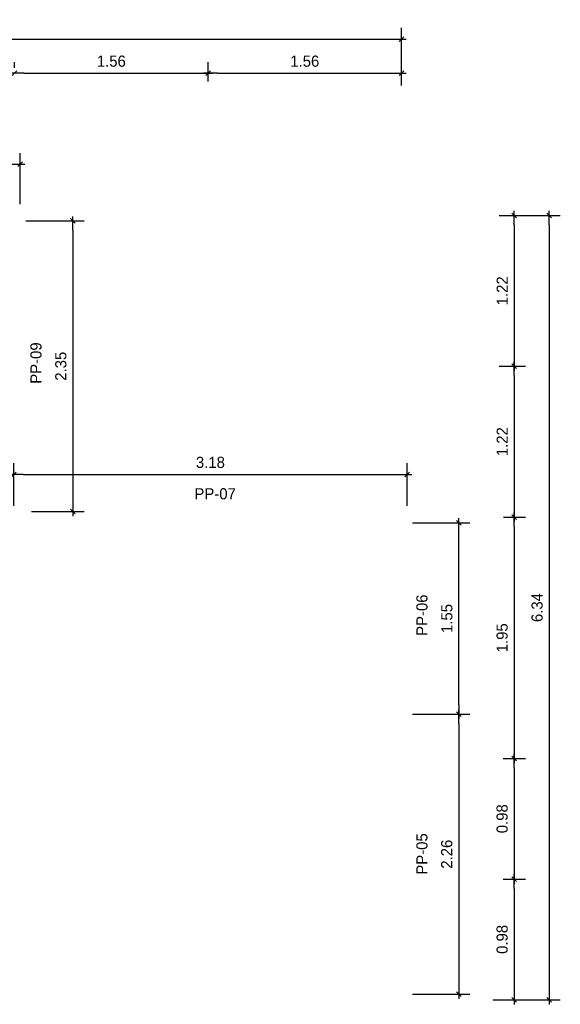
# Model space of a CAD drawing. Header units: millimetres. Extents: x 19443 to 19711, y 4351 to 4752.
# Tile 5 of 256: x 19451.18 to 19455.55, y 4515.8 to 4523.76. Entities that reach past the tile are written whole.
import ezdxf

# ---------------------------------------------------------------- set-up
doc = ezdxf.new("R2010")
doc.units = ezdxf.units.MM
doc.layers.add('0 @ 0.5', color=7, linetype='Continuous')
doc.layers.add('TEXTO @ 0.5', color=2, linetype='Continuous')
doc.styles.add('century gothic', font='GOTHIC.TTF')
doc.dimstyles.new('ANOTATIVE 100 SMCONSTRUCCIONES', dxfattribs={"dimscale": 0, "dimtxt": 0.18, "dimasz": 0.15, "dimexe": 0.18, "dimexo": 0.09, "dimgap": 0.1, "dimtad": 1, "dimzin": 0, "dimdsep": 46, "dimtxsty": 'century gothic', "dimblk1": 'FLECHA1', "dimblk2": 'FLECHA1', "dimsah": 1, "dimcen": 0.18, "dimdle": 0.075, "dimclrd": 1, "dimclre": 1, "dimclrt": 2, "dimaunit": 1, "dimadec": 0, "dimazin": 0, "dimtfac": 0.75, "dimtix": 1, "dimtmove": 2, "dimatfit": 3, "dimfxl": 0.09, "dimtvp": 1.5, "dimtfill": 1, "dimtolj": 1, "dimtzin": 0, "dimarcsym": 0})

# ---------------------------------------------------------------- blocks, each defined once
blk = doc.blocks.new('FLECHA1')
at = {"color": 1}
blk.add_line((-1, 0), (0.5, 0), dxfattribs=at)
at = {"color": 4}
blk.add_line((-0.25, -0.25), (0.25, 0.25), dxfattribs=at)
blk = doc.blocks.new('*D21')
at = {"color": 1, "lineweight": -2, "transparency": 16777216}
for p, q in [((19451.1417, 4523.3695), (19451.1417, 4523.4145)), ((19452.7048, 4523.2572), (19452.7048, 4523.4145)), ((19451.2167, 4523.3245), (19452.6298, 4523.3245))]:
    blk.add_line(p, q, dxfattribs=at)
at = {"layer": 'Defpoints', "color": 0, "transparency": 16777216}
for p in [(19451.1417, 4523.3245), (19452.7048, 4523.3245), (19452.7048, 4523.2122)]:
    blk.add_point(p, dxfattribs=at)
at = {"color": 1, "lineweight": -2, "transparency": 16777216, "xscale": 0.075, "yscale": 0.075, "zscale": 0.075, "rotation": 180}
blk.add_blockref('FLECHA1', (19451.1417, 4523.3245), dxfattribs=at)
at = {"color": 1, "lineweight": -2, "transparency": 16777216, "xscale": 0.075, "yscale": 0.075, "zscale": 0.075}
blk.add_blockref('FLECHA1', (19452.7048, 4523.3245), dxfattribs=at)
at = {"color": 2, "transparency": 16777216, "insert": (19451.9233, 4523.4218), "char_height": 0.09, "attachment_point": 5, "style": 'century gothic', "bg_fill": 3, "box_fill_scale": 1.1, "bg_fill_color": 256, "bg_fill_true_color": 13158600, "bg_fill_transparency": 0}
blk.add_mtext('\\A1;1.56', dxfattribs=at)
blk = doc.blocks.new('*D22')
at = {"color": 1, "lineweight": -2, "transparency": 16777216}
for p, q in [((19452.7048, 4523.2572), (19452.7048, 4523.4145)), ((19454.2679, 4523.2247), (19454.2679, 4523.4145)), ((19452.7798, 4523.3245), (19454.1929, 4523.3245))]:
    blk.add_line(p, q, dxfattribs=at)
at = {"layer": 'Defpoints', "color": 0, "transparency": 16777216}
for p in [(19454.2679, 4523.3245), (19452.7048, 4523.2122), (19454.2679, 4523.1797)]:
    blk.add_point(p, dxfattribs=at)
at = {"color": 1, "lineweight": -2, "transparency": 16777216, "xscale": 0.075, "yscale": 0.075, "zscale": 0.075, "rotation": 180}
blk.add_blockref('FLECHA1', (19452.7048, 4523.3245), dxfattribs=at)
at = {"color": 1, "lineweight": -2, "transparency": 16777216, "xscale": 0.075, "yscale": 0.075, "zscale": 0.075}
blk.add_blockref('FLECHA1', (19454.2679, 4523.3245), dxfattribs=at)
at = {"color": 2, "transparency": 16777216, "insert": (19453.4864, 4523.4218), "char_height": 0.09, "attachment_point": 5, "style": 'century gothic', "bg_fill": 3, "box_fill_scale": 1.1, "bg_fill_color": 256, "bg_fill_true_color": 13158600, "bg_fill_transparency": 0}
blk.add_mtext('\\A1;1.56', dxfattribs=at)
blk = doc.blocks.new('*D23')
at = {"color": 1, "lineweight": -2, "transparency": 16777216}
for p, q in [((19444.078, 4523.285), (19444.078, 4523.6913)), ((19454.2679, 4523.2247), (19454.2679, 4523.6913)), ((19444.153, 4523.6013), (19454.1929, 4523.6013))]:
    blk.add_line(p, q, dxfattribs=at)
at = {"layer": 'Defpoints', "color": 0, "transparency": 16777216}
for p in [(19454.2679, 4523.6013), (19444.078, 4523.24), (19454.2679, 4523.1797)]:
    blk.add_point(p, dxfattribs=at)
at = {"color": 1, "lineweight": -2, "transparency": 16777216, "xscale": 0.075, "yscale": 0.075, "zscale": 0.075, "rotation": 180}
blk.add_blockref('FLECHA1', (19444.078, 4523.6013), dxfattribs=at)
at = {"color": 1, "lineweight": -2, "transparency": 16777216, "xscale": 0.075, "yscale": 0.075, "zscale": 0.075}
blk.add_blockref('FLECHA1', (19454.2679, 4523.6013), dxfattribs=at)
at = {"color": 2, "transparency": 16777216, "insert": (19449.173, 4523.6985), "char_height": 0.09, "attachment_point": 5, "style": 'century gothic', "bg_fill": 3, "box_fill_scale": 1.1, "bg_fill_color": 256, "bg_fill_true_color": 13158600, "bg_fill_transparency": 0}
blk.add_mtext('\\A1;10.19', dxfattribs=at)
blk = doc.blocks.new('*D40')
at = {"color": 1, "lineweight": -2, "transparency": 16777216}
for p, q in [((19455.0573, 4522.1759), (19455.2686, 4522.1759)), ((19455.1786, 4522.1009), (19455.1786, 4521.0317)), ((19455.0573, 4520.9567), (19455.2686, 4520.9567))]:
    blk.add_line(p, q, dxfattribs=at)
at = {"layer": 'Defpoints', "color": 0, "transparency": 16777216}
for p in [(19455.0123, 4522.1759), (19455.0123, 4520.9567), (19455.1786, 4520.9567)]:
    blk.add_point(p, dxfattribs=at)
at = {"color": 1, "lineweight": -2, "transparency": 16777216, "xscale": 0.075, "yscale": 0.075, "zscale": 0.075}
for p, rotation in [((19455.1786, 4522.1759), 90), ((19455.1786, 4520.9567), 270)]:
    blk.add_blockref('FLECHA1', p, dxfattribs=dict(at, rotation=rotation))
at = {"color": 2, "transparency": 16777216, "insert": (19455.0816, 4521.5663), "char_height": 0.09, "attachment_point": 5, "rotation": 90, "style": 'century gothic', "bg_fill": 3, "box_fill_scale": 1.1, "bg_fill_color": 256, "bg_fill_true_color": 13158600, "bg_fill_transparency": 0}
blk.add_mtext('\\A1;1.22', dxfattribs=at)
blk = doc.blocks.new('*D41')
at = {"color": 1, "lineweight": -2, "transparency": 16777216}
for p, q in [((19455.0573, 4520.9567), (19455.2686, 4520.9567)), ((19455.1786, 4520.8817), (19455.1786, 4519.8125)), ((19455.0923, 4519.7375), (19455.2686, 4519.7375))]:
    blk.add_line(p, q, dxfattribs=at)
at = {"layer": 'Defpoints', "color": 0, "transparency": 16777216}
for p in [(19455.0123, 4520.9567), (19455.0473, 4519.7375), (19455.1786, 4519.7375)]:
    blk.add_point(p, dxfattribs=at)
at = {"color": 1, "lineweight": -2, "transparency": 16777216, "xscale": 0.075, "yscale": 0.075, "zscale": 0.075}
for p, rotation in [((19455.1786, 4520.9567), 90), ((19455.1786, 4519.7375), 270)]:
    blk.add_blockref('FLECHA1', p, dxfattribs=dict(at, rotation=rotation))
at = {"color": 2, "transparency": 16777216, "insert": (19455.0816, 4520.3471), "char_height": 0.09, "attachment_point": 5, "rotation": 90, "style": 'century gothic', "bg_fill": 3, "box_fill_scale": 1.1, "bg_fill_color": 256, "bg_fill_true_color": 13158600, "bg_fill_transparency": 0}
blk.add_mtext('\\A1;1.22', dxfattribs=at)
blk = doc.blocks.new('*D42')
at = {"color": 1, "lineweight": -2, "transparency": 16777216}
for p, q in [((19455.0923, 4519.7375), (19455.2686, 4519.7375)), ((19455.1786, 4519.6625), (19455.1786, 4517.8625)), ((19455.0893, 4517.7875), (19455.2686, 4517.7875))]:
    blk.add_line(p, q, dxfattribs=at)
at = {"layer": 'Defpoints', "color": 0, "transparency": 16777216}
for p in [(19455.0473, 4519.7375), (19455.0443, 4517.7875), (19455.1786, 4517.7875)]:
    blk.add_point(p, dxfattribs=at)
at = {"color": 1, "lineweight": -2, "transparency": 16777216, "xscale": 0.075, "yscale": 0.075, "zscale": 0.075}
for p, rotation in [((19455.1786, 4519.7375), 90), ((19455.1786, 4517.7875), 270)]:
    blk.add_blockref('FLECHA1', p, dxfattribs=dict(at, rotation=rotation))
at = {"color": 2, "transparency": 16777216, "insert": (19455.0813, 4518.7625), "char_height": 0.09, "attachment_point": 5, "rotation": 90, "style": 'century gothic', "bg_fill": 3, "box_fill_scale": 1.1, "bg_fill_color": 256, "bg_fill_true_color": 13158600, "bg_fill_transparency": 0}
blk.add_mtext('\\A1;1.95', dxfattribs=at)
blk = doc.blocks.new('*D37')
at = {"color": 1, "lineweight": -2, "transparency": 16777216}
for p, q in [((19455.0893, 4517.7875), (19455.2686, 4517.7875)), ((19455.1786, 4517.7125), (19455.1786, 4516.8875)), ((19455.0881, 4516.8125), (19455.2686, 4516.8125))]:
    blk.add_line(p, q, dxfattribs=at)
at = {"layer": 'Defpoints', "color": 0, "transparency": 16777216}
for p in [(19455.0443, 4517.7875), (19455.0431, 4516.8125), (19455.1786, 4516.8125)]:
    blk.add_point(p, dxfattribs=at)
at = {"color": 1, "lineweight": -2, "transparency": 16777216, "xscale": 0.075, "yscale": 0.075, "zscale": 0.075}
for p, rotation in [((19455.1786, 4517.7875), 90), ((19455.1786, 4516.8125), 270)]:
    blk.add_blockref('FLECHA1', p, dxfattribs=dict(at, rotation=rotation))
at = {"color": 2, "transparency": 16777216, "insert": (19455.0813, 4517.3), "char_height": 0.09, "attachment_point": 5, "rotation": 90, "style": 'century gothic', "bg_fill": 3, "box_fill_scale": 1.1, "bg_fill_color": 256, "bg_fill_true_color": 13158600, "bg_fill_transparency": 0}
blk.add_mtext('\\A1;0.98', dxfattribs=at)
blk = doc.blocks.new('*D38')
at = {"color": 1, "lineweight": -2, "transparency": 16777216}
for p, q in [((19455.0881, 4516.8125), (19455.2686, 4516.8125)), ((19455.1786, 4516.7375), (19455.1786, 4515.9125)), ((19455.0069, 4515.8375), (19455.2686, 4515.8375))]:
    blk.add_line(p, q, dxfattribs=at)
at = {"layer": 'Defpoints', "color": 0, "transparency": 16777216}
for p in [(19455.0431, 4516.8125), (19454.9619, 4515.8375), (19455.1786, 4515.8375)]:
    blk.add_point(p, dxfattribs=at)
at = {"color": 1, "lineweight": -2, "transparency": 16777216, "xscale": 0.075, "yscale": 0.075, "zscale": 0.075}
for p, rotation in [((19455.1786, 4516.8125), 90), ((19455.1786, 4515.8375), 270)]:
    blk.add_blockref('FLECHA1', p, dxfattribs=dict(at, rotation=rotation))
at = {"color": 2, "transparency": 16777216, "insert": (19455.0813, 4516.325), "char_height": 0.09, "attachment_point": 5, "rotation": 90, "style": 'century gothic', "bg_fill": 3, "box_fill_scale": 1.1, "bg_fill_color": 256, "bg_fill_true_color": 13158600, "bg_fill_transparency": 0}
blk.add_mtext('\\A1;0.98', dxfattribs=at)
blk = doc.blocks.new('*D39')
at = {"color": 1, "lineweight": -2, "transparency": 16777216}
for p, q in [((19455.0573, 4522.1759), (19455.551, 4522.1759)), ((19455.461, 4522.1009), (19455.461, 4515.9125)), ((19455.0573, 4515.8375), (19455.551, 4515.8375))]:
    blk.add_line(p, q, dxfattribs=at)
at = {"layer": 'Defpoints', "color": 0, "transparency": 16777216}
for p in [(19455.0123, 4522.1759), (19455.0123, 4515.8375), (19455.461, 4515.8375)]:
    blk.add_point(p, dxfattribs=at)
at = {"color": 1, "lineweight": -2, "transparency": 16777216, "xscale": 0.075, "yscale": 0.075, "zscale": 0.075}
for p, rotation in [((19455.461, 4522.1759), 90), ((19455.461, 4515.8375), 270)]:
    blk.add_blockref('FLECHA1', p, dxfattribs=dict(at, rotation=rotation))
at = {"color": 2, "transparency": 16777216, "insert": (19455.3637, 4519.0067), "char_height": 0.09, "attachment_point": 5, "rotation": 90, "style": 'century gothic', "bg_fill": 3, "box_fill_scale": 1.1, "bg_fill_color": 256, "bg_fill_true_color": 13158600, "bg_fill_transparency": 0}
blk.add_mtext('\\A1;6.34', dxfattribs=at)
blk = doc.blocks.new('*D55')
at = {"color": 1, "lineweight": -2, "transparency": 16777216}
for p, q in [((19451.1347, 4519.8275), (19451.1347, 4520.1724)), ((19454.3129, 4519.8275), (19454.3129, 4520.1724)), ((19451.2097, 4520.0824), (19454.2379, 4520.0824))]:
    blk.add_line(p, q, dxfattribs=at)
at = {"layer": 'Defpoints', "color": 0, "transparency": 16777216}
for p in [(19454.3129, 4520.0824), (19451.1347, 4519.7825), (19454.3129, 4519.7825)]:
    blk.add_point(p, dxfattribs=at)
at = {"color": 1, "lineweight": -2, "transparency": 16777216, "xscale": 0.075, "yscale": 0.075, "zscale": 0.075, "rotation": 180}
blk.add_blockref('FLECHA1', (19451.1347, 4520.0824), dxfattribs=at)
at = {"color": 1, "lineweight": -2, "transparency": 16777216, "xscale": 0.075, "yscale": 0.075, "zscale": 0.075}
blk.add_blockref('FLECHA1', (19454.3129, 4520.0824), dxfattribs=at)
at = {"color": 2, "transparency": 16777216, "insert": (19452.7238, 4520.1797), "char_height": 0.09, "attachment_point": 5, "style": 'century gothic', "bg_fill": 3, "box_fill_scale": 1.1, "bg_fill_color": 256, "bg_fill_true_color": 13158600, "bg_fill_transparency": 0}
blk.add_mtext('\\A1;3.18', dxfattribs=at)
blk = doc.blocks.new('*D56')
at = {"color": 1, "lineweight": -2, "transparency": 16777216}
for p, q in [((19454.3579, 4519.6925), (19454.8208, 4519.6925)), ((19454.7308, 4518.2195), (19454.7308, 4519.6175)), ((19454.3579, 4518.1445), (19454.8208, 4518.1445))]:
    blk.add_line(p, q, dxfattribs=at)
at = {"layer": 'Defpoints', "color": 0, "transparency": 16777216}
for p in [(19454.3129, 4519.6925), (19454.7308, 4519.6925), (19454.3129, 4518.1445)]:
    blk.add_point(p, dxfattribs=at)
at = {"color": 1, "lineweight": -2, "transparency": 16777216, "xscale": 0.075, "yscale": 0.075, "zscale": 0.075}
for p, rotation in [((19454.7308, 4519.6925), 90), ((19454.7308, 4518.1445), 270)]:
    blk.add_blockref('FLECHA1', p, dxfattribs=dict(at, rotation=rotation))
at = {"color": 2, "transparency": 16777216, "insert": (19454.6347, 4518.9185), "char_height": 0.09, "attachment_point": 5, "rotation": 90, "style": 'century gothic', "bg_fill": 3, "box_fill_scale": 1.1, "bg_fill_color": 256, "bg_fill_true_color": 13158600, "bg_fill_transparency": 0}
blk.add_mtext('\\A1;1.55', dxfattribs=at)
blk = doc.blocks.new('*D57')
at = {"color": 1, "lineweight": -2, "transparency": 16777216}
for p, q in [((19454.3579, 4518.1445), (19454.8208, 4518.1445)), ((19454.7308, 4518.0695), (19454.7308, 4515.9575)), ((19454.3579, 4515.8825), (19454.8208, 4515.8825))]:
    blk.add_line(p, q, dxfattribs=at)
at = {"layer": 'Defpoints', "color": 0, "transparency": 16777216}
for p in [(19454.3129, 4518.1445), (19454.3129, 4515.8825), (19454.7308, 4515.8825)]:
    blk.add_point(p, dxfattribs=at)
at = {"color": 1, "lineweight": -2, "transparency": 16777216, "xscale": 0.075, "yscale": 0.075, "zscale": 0.075}
for p, rotation in [((19454.7308, 4518.1445), 90), ((19454.7308, 4515.8825), 270)]:
    blk.add_blockref('FLECHA1', p, dxfattribs=dict(at, rotation=rotation))
at = {"color": 2, "transparency": 16777216, "insert": (19454.6336, 4517.0135), "char_height": 0.09, "attachment_point": 5, "rotation": 90, "style": 'century gothic', "bg_fill": 3, "box_fill_scale": 1.1, "bg_fill_color": 256, "bg_fill_true_color": 13158600, "bg_fill_transparency": 0}
blk.add_mtext('\\A1;2.26', dxfattribs=at)
blk = doc.blocks.new('*D59')
at = {"color": 1, "lineweight": -2, "transparency": 16777216}
for p, q in [((19448.7502, 4522.2659), (19448.7502, 4522.6798)), ((19451.1867, 4522.2659), (19451.1867, 4522.6798)), ((19448.8252, 4522.5898), (19451.1117, 4522.5898))]:
    blk.add_line(p, q, dxfattribs=at)
at = {"layer": 'Defpoints', "color": 0, "transparency": 16777216}
for p in [(19451.1867, 4522.5898), (19448.7502, 4522.2209), (19451.1867, 4522.2209)]:
    blk.add_point(p, dxfattribs=at)
at = {"color": 1, "lineweight": -2, "transparency": 16777216, "xscale": 0.075, "yscale": 0.075, "zscale": 0.075, "rotation": 180}
blk.add_blockref('FLECHA1', (19448.7502, 4522.5898), dxfattribs=at)
at = {"color": 1, "lineweight": -2, "transparency": 16777216, "xscale": 0.075, "yscale": 0.075, "zscale": 0.075}
blk.add_blockref('FLECHA1', (19451.1867, 4522.5898), dxfattribs=at)
at = {"color": 2, "transparency": 16777216, "insert": (19449.9685, 4522.6868), "char_height": 0.09, "attachment_point": 5, "style": 'century gothic', "bg_fill": 3, "box_fill_scale": 1.1, "bg_fill_color": 256, "bg_fill_true_color": 13158600, "bg_fill_transparency": 0}
blk.add_mtext('\\A1;2.44', dxfattribs=at)
blk = doc.blocks.new('*D70')
at = {"color": 1, "lineweight": -2, "transparency": 16777216}
for p, q in [((19451.2317, 4522.1309), (19451.7028, 4522.1309)), ((19451.6128, 4522.0559), (19451.6128, 4519.8575)), ((19451.2793, 4519.7825), (19451.7028, 4519.7825))]:
    blk.add_line(p, q, dxfattribs=at)
at = {"layer": 'Defpoints', "color": 0, "transparency": 16777216}
for p in [(19451.1867, 4522.1309), (19451.2343, 4519.7825), (19451.6128, 4519.7825)]:
    blk.add_point(p, dxfattribs=at)
at = {"color": 1, "lineweight": -2, "transparency": 16777216, "xscale": 0.075, "yscale": 0.075, "zscale": 0.075}
for p, rotation in [((19451.6128, 4522.1309), 90), ((19451.6128, 4519.7825), 270)]:
    blk.add_blockref('FLECHA1', p, dxfattribs=dict(at, rotation=rotation))
at = {"color": 2, "transparency": 16777216, "insert": (19451.5155, 4520.9567), "char_height": 0.09, "attachment_point": 5, "rotation": 90, "style": 'century gothic', "bg_fill": 3, "box_fill_scale": 1.1, "bg_fill_color": 256, "bg_fill_true_color": 13158600, "bg_fill_transparency": 0}
blk.add_mtext('\\A1;2.35', dxfattribs=at)

msp = doc.modelspace()

# ---------------------------------------------------------------- dimensions: what is measured, and where the dimension line sits
at = {"layer": '0 @ 0.5'}
for base, p1, p2, picture, middle in [((19452.7048, 4523.3245), (19451.1417, 4523.3245), (19452.7048, 4523.2122), '*D21', (19451.9233, 4523.4218)), ((19451.1867, 4522.5898), (19448.7502, 4522.2209), (19451.1867, 4522.2209), '*D59', (19449.9685, 4522.6868)), ((19454.3129, 4520.0824), (19451.1347, 4519.7825), (19454.3129, 4519.7825), '*D55', (19452.7238, 4520.1797))]:
    dim = msp.add_linear_dim(base=base, p1=p1, p2=p2, dimstyle='ANOTATIVE 100 SMCONSTRUCCIONES', override={"dimscale": 0.5, "dimtix": 1, "dimtofl": 1, "dimtmove": 2, "dimatfit": 3}, dxfattribs=at)
    dim.commit()
    dim.dimension.update_dxf_attribs({"geometry": picture, "text_midpoint": middle})
for base, p1, p2, picture, middle in [((19455.1786, 4520.9567), (19455.0123, 4522.1759), (19455.0123, 4520.9567), '*D40', (19455.0816, 4521.5663)), ((19454.7308, 4519.6925), (19454.3129, 4518.1445), (19454.3129, 4519.6925), '*D56', (19454.6347, 4518.9185))]:
    dim = msp.add_linear_dim(base=base, p1=p1, p2=p2, angle=90, dimstyle='ANOTATIVE 100 SMCONSTRUCCIONES', override={"dimscale": 0.5, "dimtix": 1, "dimtofl": 1, "dimtmove": 2, "dimatfit": 3}, dxfattribs=at)
    dim.commit()
    dim.dimension.update_dxf_attribs({"geometry": picture, "text_midpoint": middle})

# ---------------------------------------------------------------- next in the draw order: texts
at = {"layer": 'TEXTO @ 0.5', "color": 2, "insert": (19452.5949, 4519.9713), "char_height": 0.09, "width": 0.238534, "attachment_point": 1, "style": 'century gothic'}
msp.add_mtext('PP-07 ', dxfattribs=at)
at = {"layer": 'TEXTO @ 0.5', "color": 2, "insert": (19454.479, 4518.7778), "char_height": 0.09, "width": 0.238534, "attachment_point": 7, "rotation": 90, "style": 'century gothic'}
msp.add_mtext('PP-06', dxfattribs=at)

# ---------------------------------------------------------------- next in the draw order: dimensions: what is measured, and where the dimension line sits
at = {"layer": '0 @ 0.5'}
dim = msp.add_linear_dim(base=(19454.2679, 4523.3245), p1=(19452.7048, 4523.2122), p2=(19454.2679, 4523.1797), dimstyle='ANOTATIVE 100 SMCONSTRUCCIONES', override={"dimscale": 0.5, "dimtix": 1, "dimtofl": 1, "dimtmove": 2, "dimatfit": 3}, dxfattribs=at)
dim.commit()
dim.dimension.update_dxf_attribs({"geometry": '*D22', "text_midpoint": (19453.4864, 4523.4218)})
for base, p1, p2, picture, middle in [((19451.6128, 4519.7825), (19451.1867, 4522.1309), (19451.2343, 4519.7825), '*D70', (19451.5155, 4520.9567)), ((19455.1786, 4519.7375), (19455.0123, 4520.9567), (19455.0473, 4519.7375), '*D41', (19455.0816, 4520.3471)), ((19454.7308, 4515.8825), (19454.3129, 4518.1445), (19454.3129, 4515.8825), '*D57', (19454.6336, 4517.0135))]:
    dim = msp.add_linear_dim(base=base, p1=p1, p2=p2, angle=90, dimstyle='ANOTATIVE 100 SMCONSTRUCCIONES', override={"dimscale": 0.5, "dimtix": 1, "dimtofl": 1, "dimtmove": 2, "dimatfit": 3}, dxfattribs=at)
    dim.commit()
    dim.dimension.update_dxf_attribs({"geometry": picture, "text_midpoint": middle})

# ---------------------------------------------------------------- next in the draw order: texts
at = {"layer": 'TEXTO @ 0.5', "color": 2, "char_height": 0.09, "width": 0.238534, "rotation": 90, "style": 'century gothic'}
for s, insert, attachment_point in [('PP-09 ', (19451.2689, 4520.8153), 1), ('PP-05', (19454.479, 4516.8481), 7)]:
    msp.add_mtext(s, dxfattribs=dict(at, insert=insert, attachment_point=attachment_point))

# ---------------------------------------------------------------- next in the draw order: dimensions: what is measured, and where the dimension line sits
at = {"layer": '0 @ 0.5'}
dim = msp.add_linear_dim(base=(19454.2679, 4523.6013), p1=(19444.078, 4523.24), p2=(19454.2679, 4523.1797), dimstyle='ANOTATIVE 100 SMCONSTRUCCIONES', override={"dimscale": 0.5, "dimtix": 1, "dimtofl": 1, "dimtmove": 2, "dimatfit": 3}, dxfattribs=at)
dim.commit()
dim.dimension.update_dxf_attribs({"geometry": '*D23', "text_midpoint": (19449.173, 4523.6985)})
dim = msp.add_linear_dim(base=(19455.1786, 4517.7875), p1=(19455.0473, 4519.7375), p2=(19455.0443, 4517.7875), angle=90, dimstyle='ANOTATIVE 100 SMCONSTRUCCIONES', override={"dimscale": 0.5, "dimtix": 1, "dimtofl": 1, "dimtmove": 2, "dimatfit": 3}, dxfattribs=at)
dim.commit()
dim.dimension.update_dxf_attribs({"geometry": '*D42', "text_midpoint": (19455.0813, 4518.7625)})

# ---------------------------------------------------------------- next in the draw order: dimensions: what is measured, and where the dimension line sits
dim = msp.add_linear_dim(base=(19455.1785663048, 4516.8125443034), p1=(19455.0443166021, 4517.7875443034), p2=(19455.0431026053, 4516.8125443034), angle=90, dimstyle='ANOTATIVE 100 SMCONSTRUCCIONES', override={"dimscale": 0.5, "dimtix": 1, "dimtofl": 1, "dimtmove": 2, "dimatfit": 3}, dxfattribs=at)
dim.commit()
dim.dimension.update_dxf_attribs({"geometry": '*D37', "text_midpoint": (19455.0813025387, 4517.3000443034)})

# ---------------------------------------------------------------- next in the draw order: dimensions: what is measured, and where the dimension line sits
dim = msp.add_linear_dim(base=(19455.1785663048, 4515.8375443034), p1=(19455.0431026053, 4516.8125443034), p2=(19454.9619278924, 4515.8375443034), angle=90, dimstyle='ANOTATIVE 100 SMCONSTRUCCIONES', override={"dimscale": 0.5, "dimtix": 1, "dimtofl": 1, "dimtmove": 2, "dimatfit": 3}, dxfattribs=at)
dim.commit()
dim.dimension.update_dxf_attribs({"geometry": '*D38', "text_midpoint": (19455.0813025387, 4516.3250443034)})

# ---------------------------------------------------------------- next in the draw order: dimensions: what is measured, and where the dimension line sits
dim = msp.add_linear_dim(base=(19455.461, 4515.8375), p1=(19455.0123, 4522.1759), p2=(19455.0123, 4515.8375), angle=90, dimstyle='ANOTATIVE 100 SMCONSTRUCCIONES', override={"dimscale": 0.5, "dimtix": 1, "dimtofl": 1, "dimtmove": 2, "dimatfit": 3}, dxfattribs=at)
dim.commit()
dim.dimension.update_dxf_attribs({"geometry": '*D39', "text_midpoint": (19455.3637, 4519.0067)})

doc.saveas('drawing.dxf')
